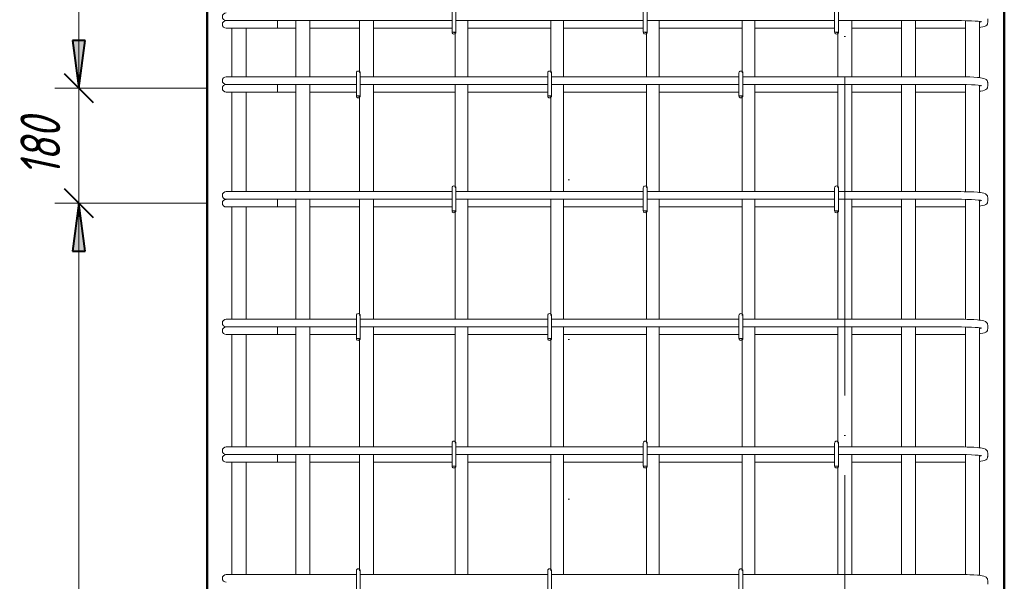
# Model space of a CAD drawing. Header units: millimetres. Extents: x -2150 to 10247, y -118926 to 7424.
# Tile 8 of 30: x -1294 to 250, y 2177 to 3057. Entities that reach past the tile are written whole.
import ezdxf

# ---------------------------------------------------------------- set-up
doc = ezdxf.new("R2010")
doc.units = ezdxf.units.MM
for name, pattern in [('ADSK_Линия разреза', [500, 0, -250, 0, -250]), ('ADSK_Линия сетки', [625, 500, -62.5, 0, -62.5]), ('ADSK_Пунктирная_п5', [125, 0, -125])]:
    doc.linetypes.add(name, pattern=pattern)
for name, color, linetype, lineweight in [('A-____-____-DIMS', 211, 'Continuous', 9), ('A-____-____-DIMS-25', 211, 'Continuous', 9), ('G-____-____-SYMB', 111, 'ADSK_Пунктирная_п5', 20), ('S-COLS-____-OTLN', 52, 'Continuous', 20), ('S-GRID-____-OTLN', 1, 'Continuous', 9), ('S-RBAR-____-OTLN', 171, 'Continuous', 100)]:
    doc.layers.add(name, color=color, linetype=linetype, lineweight=lineweight)
doc.styles.add('GOST Common_I_2', font='GOST_Common Italic.ttf', dxfattribs={"width": 0.8, "height": 62.5})
doc.dimstyles.new('ADSK_Для_арматуры_Основной_2_5_мм_шаг_кол-во_Стрелки_точный', dxfattribs={"dimscale": 304.8, "dimtxt": 0.206224, "dimasz": 0, "dimexe": 0.123031, "dimexo": 0.000403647, "dimgap": 0.032808, "dimtad": 1, "dimdec": 0, "dimlfac": 304.8, "dimdsep": 46, "dimtxsty": 'GOST Common_I_2', "dimblk2": 'NONE', "dimsah": 1, "dimcen": 0.09, "dimdle": 0.123031, "dimazin": 0, "dimtfac": 1, "dimtdec": 4, "dimtix": 1, "dimtmove": 0, "dimatfit": 3, "dimfxl": 1, "dimtvp": 1, "dimtfill": 1, "dimtolj": 1, "dimtzin": 0, "dimarcsym": 2})
doc.dimstyles.new('ADSK_Для_арматуры_Основной_2_5_мм_шаг_кол-во_Стрелки_точный_1', dxfattribs={"dimscale": 304.8, "dimtxt": 0.206224, "dimasz": 0.246063, "dimexe": 0.123031, "dimexo": 0.000403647, "dimgap": 0.032808, "dimtad": 1, "dimdec": 0, "dimlfac": 304.8, "dimdsep": 46, "dimtxsty": 'GOST Common_I_2', "dimsah": 1, "dimcen": 0.09, "dimdle": 0.123031, "dimazin": 0, "dimtfac": 1, "dimtdec": 4, "dimtix": 1, "dimtmove": 0, "dimatfit": 3, "dimfxl": 1, "dimtvp": 1, "dimtfill": 1, "dimtolj": 1, "dimtzin": 0, "dimarcsym": 2})
doc.dimstyles.new('ADSK_Округление_5мм__Узкий__1', dxfattribs={"dimscale": 304.8, "dimtxt": 0.206224, "dimasz": 0.147638, "dimexe": 0.123031, "dimexo": 0.000269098, "dimgap": 0.032808, "dimtad": 1, "dimdec": 0, "dimlfac": 304.8, "dimrnd": 5, "dimdsep": 46, "dimtxsty": 'GOST Common_I_2', "dimblk1": 'OBLIQUE', "dimblk2": 'OBLIQUE', "dimsah": 1, "dimcen": 0.09, "dimdle": 0.123031, "dimazin": 0, "dimtfac": 1, "dimtdec": 4, "dimtix": 1, "dimtmove": 0, "dimatfit": 3, "dimfxl": 1, "dimtvp": 1, "dimtfill": 1, "dimtolj": 1, "dimtzin": 0, "dimlwd": 20, "dimlwe": 20, "dimarcsym": 2})

# ---------------------------------------------------------------- blocks, each defined once
blk = doc.blocks.new('DIMBLOCK2-КЖ1_ПЭ_ВЭ1_Армирование_Пилоны_Пм-1_5_1-1')
at = {"layer": 'A-____-____-DIMS-25', "lineweight": 40}
for points in [[(-1201.1, 2770), (-1210.9, 2695), (-1191.2, 2695)], [(-1201.1, 970), (-1191.2, 1045), (-1210.9, 1045)]]:
    blk.add_hatch(color=256, dxfattribs=at).paths.add_polyline_path(points)
at = {"layer": 'A-____-____-DIMS-25'}
for p, q in [((-1201.1, 2807.5), (-1201.1, 932.5)), ((-1201.1, 2770), (-1238.6, 2770)), ((-1201.1, 2770), (-1013.6, 2770)), ((-1201.1, 970), (-1238.6, 970)), ((-1201.1, 970), (-1013.6, 970))]:
    blk.add_line(p, q, dxfattribs=at)
at = {"layer": 'A-____-____-DIMS-25', "lineweight": 40}
for p, q in [((-1201.1, 2770), (-1210.9, 2695)), ((-1191.2, 2695), (-1201.1, 2770)), ((-1210.9, 2695), (-1191.2, 2695)), ((-1191.2, 1045), (-1210.9, 1045)), ((-1210.9, 1045), (-1201.1, 970)), ((-1201.1, 970), (-1191.2, 1045))]:
    blk.add_line(p, q, dxfattribs=at)
at = {"layer": 'A-____-____-DIMS-25', "color": 0, "insert": (-1292.7, 1699), "char_height": 62.5, "width": 410.383, "attachment_point": 1, "rotation": 90, "line_spacing_factor": 1.022761, "style": 'GOST Common_I_2', "bg_fill": 3, "box_fill_scale": 1.25, "bg_fill_color": 256, "bg_fill_true_color": 13158600, "bg_fill_transparency": 0}
blk.add_mtext('200x9=1800', dxfattribs=at)
blk = doc.blocks.new('_None')
blk = doc.blocks.new('DIMBLOCK3-КЖ1_ПЭ_ВЭ1_Армирование_Пилоны_Пм-1_5_1-1')
at = {"layer": 'A-____-____-DIMS-25', "lineweight": 40}
for points in [[(-1201.1, 3850), (-1210.9, 3775), (-1191.2, 3775)], [(-1201.1, 2950), (-1191.2, 3025), (-1210.9, 3025)]]:
    blk.add_hatch(color=256, dxfattribs=at).paths.add_polyline_path(points)
at = {"layer": 'A-____-____-DIMS-25'}
for p, q in [((-1201.1, 3887.5), (-1201.1, 2912.5)), ((-1201.1, 3850), (-1238.6, 3850)), ((-1201.1, 3850), (-1013.6, 3850)), ((-1201.1, 2950), (-1238.6, 2950)), ((-1201.1, 2950), (-1013.6, 2950))]:
    blk.add_line(p, q, dxfattribs=at)
at = {"layer": 'A-____-____-DIMS-25', "lineweight": 40}
for p, q in [((-1201.1, 3850), (-1210.9, 3775)), ((-1191.2, 3775), (-1201.1, 3850)), ((-1210.9, 3775), (-1191.2, 3775)), ((-1191.2, 3025), (-1210.9, 3025)), ((-1210.9, 3025), (-1201.1, 2950)), ((-1201.1, 2950), (-1191.2, 3025))]:
    blk.add_line(p, q, dxfattribs=at)
at = {"layer": 'A-____-____-DIMS-25', "color": 0, "insert": (-1292.7, 3246.6), "char_height": 62.5, "width": 368.194, "attachment_point": 1, "rotation": 90, "line_spacing_factor": 1.022761, "style": 'GOST Common_I_2', "bg_fill": 3, "box_fill_scale": 1.25, "bg_fill_color": 256, "bg_fill_true_color": 13158600, "bg_fill_transparency": 0}
blk.add_mtext('100x9=900', dxfattribs=at)
blk = doc.blocks.new('DIMBLOCK6-КЖ1_ПЭ_ВЭ1_Армирование_Пилоны_Пм-1_5_1-1')
at = {"layer": 'A-____-____-DIMS-25', "lineweight": 20}
for p, q in [((-1201.1, 2987.5), (-1201.1, 2732.5)), ((-1201.1, 2950), (-1238.6, 2950)), ((-1201.1, 2950), (-1001.1, 2950)), ((-1201.1, 2770), (-1238.6, 2770)), ((-1201.1, 2770), (-1001.1, 2770))]:
    blk.add_line(p, q, dxfattribs=at)
at = {"layer": 'A-____-____-DIMS-25', "lineweight": 40}
for p, q in [((-1201.1, 2950), (-1223.6, 2972.5)), ((-1201.1, 2950), (-1178.6, 2927.5)), ((-1201.1, 2770), (-1223.6, 2792.5)), ((-1201.1, 2770), (-1178.6, 2747.5))]:
    blk.add_line(p, q, dxfattribs=at)
at = {"layer": 'A-____-____-DIMS-25', "color": 0, "lineweight": 20, "insert": (-1292.7, 2812.1), "char_height": 62.5, "width": 115.061, "attachment_point": 1, "rotation": 90, "line_spacing_factor": 1.022761, "style": 'GOST Common_I_2', "bg_fill": 3, "box_fill_scale": 1.25, "bg_fill_color": 256, "bg_fill_true_color": 13158600, "bg_fill_transparency": 0}
blk.add_mtext('180', dxfattribs=at)
blk = doc.blocks.new('_Oblique')
at = {"color": 0, "linetype": 'ByBlock', "lineweight": -2}
blk.add_line((-0.5, -0.5), (0.5, 0.5), dxfattribs=at)

msp = doc.modelspace()

# ---------------------------------------------------------------- hatches: boundary and pattern name
at = {"layer": 'S-RBAR-____-OTLN', "lineweight": 20}
for points in [[(-610.9997, 3037.3417), (-610.9997, 3038), (-615.9997, 3038), (-612.9997, 3037.605)], [(-310.9997, 3037.3417), (-310.9997, 3038), (-315.9997, 3038), (-312.9997, 3037.605)], [(-10.9997, 3037.3417), (-10.9997, 3038), (-15.9997, 3038), (-12.9997, 3037.605)], [(-760.9997, 2937.3417), (-760.9997, 2938), (-765.9997, 2938), (-762.9997, 2937.605)], [(-460.9997, 2937.3417), (-460.9997, 2938), (-465.9997, 2938), (-462.9997, 2937.605)], [(-160.9997, 2937.3417), (-160.9997, 2938), (-165.9997, 2938), (-162.9997, 2937.605)], [(-610.9997, 2757.3417), (-610.9997, 2758), (-615.9997, 2758), (-612.9997, 2757.605)], [(-310.9997, 2757.3417), (-310.9997, 2758), (-315.9997, 2758), (-312.9997, 2757.605)], [(-10.9997, 2757.3417), (-10.9997, 2758), (-15.9997, 2758), (-12.9997, 2757.605)], [(-760.9997, 2557.3417), (-760.9997, 2558), (-765.9997, 2558), (-762.9997, 2557.605)], [(-460.9997, 2557.3417), (-460.9997, 2558), (-465.9997, 2558), (-462.9997, 2557.605)], [(-160.9997, 2557.3417), (-160.9997, 2558), (-165.9997, 2558), (-162.9997, 2557.605)], [(-610.9997, 2357.3417), (-610.9997, 2358), (-615.9997, 2358), (-612.9997, 2357.605)], [(-310.9997, 2357.3417), (-310.9997, 2358), (-315.9997, 2358), (-312.9997, 2357.605)], [(-10.9997, 2357.3417), (-10.9997, 2358), (-15.9997, 2358), (-12.9997, 2357.605)]]:
    msp.add_hatch(color=256, dxfattribs=at).paths.add_polyline_path(points)

# ---------------------------------------------------------------- linework, layer by layer
at = {"layer": 'G-____-____-SYMB', "linetype": 'ADSK_Линия разреза'}
msp.add_line((-432.5864, 7308.1402), (-432.5864, -1022.1016), dxfattribs=at)
at = {"layer": 'S-COLS-____-OTLN', "lineweight": 50}
for p, q in [((-999.9997, 3900), (-999.9997, -159.9504)), ((250.0003, 3900), (250.0003, -160))]:
    msp.add_line(p, q, dxfattribs=at)
at = {"layer": 'S-GRID-____-OTLN', "linetype": 'ADSK_Линия сетки'}
msp.add_line((0, -1281.9758), (0, 6568.8308), dxfattribs=at)
at = {"layer": 'S-RBAR-____-OTLN', "lineweight": 20}
for p, q in [((-615.9997, 3074), (-615.9997, 3038)), ((-609.9997, 3074), (-609.9997, 3038)), ((-315.9997, 3074), (-315.9997, 3038)), ((-309.9997, 3074), (-309.9997, 3038)), ((-15.9997, 3074), (-15.9997, 3038)), ((-9.9997, 3074), (-9.9997, 3038)), ((223.9089, 3053.1187), (223.9089, 3058.8813)), ((-970.0911, 3056), (-968.8644, 3056)), ((-970.0911, 3044), (-908.6352, 3044)), ((-968.5409, 3056), (-967.6416, 3056)), ((-967.6451, 3056), (-964.6089, 3056)), ((-964.6198, 3056), (-962.3573, 3056)), ((-962.3676, 3056), (-958.1389, 3056)), ((-960.9997, 3044), (-960.9997, 2968)), ((-958.1569, 3056), (-954.9144, 3056)), ((-954.9321, 3056), (-949.7673, 3056)), ((-949.7892, 3056), (-945.899, 3056)), ((-945.922, 3056), (-940.1106, 3056)), ((-940.132, 3056), (-936.0058, 3056)), ((-938.9997, 3044), (-938.9997, 2968)), ((-936.03, 3056), (-934.0911, 3056)), ((-615.9997, 3056), (-934.0911, 3056)), ((-889.4182, 3044), (-908.6352, 3044)), ((-889.4182, 3056), (-889.4182, 3044)), ((-889.4182, 3044), (-860.9997, 3044)), ((-860.9997, 3056), (-860.9997, 2968)), ((-838.9997, 3056), (-838.9997, 2968)), ((-838.9997, 3044), (-760.9997, 3044)), ((-760.9997, 3056), (-760.9997, 2976.0981)), ((-738.9997, 3056), (-738.9997, 2968)), ((-738.9997, 3044), (-615.9997, 3044)), ((-315.9997, 3056), (-609.9997, 3056)), ((-590.9997, 2968), (-590.9997, 3056)), ((-590.9997, 3044), (-460.9997, 3044)), ((-460.9997, 2976.0981), (-460.9997, 3056)), ((-440.9997, 2968), (-440.9997, 3056)), ((-440.9997, 3044), (-315.9997, 3044)), ((-15.9997, 3056), (-309.9997, 3056)), ((-290.9997, 2968), (-290.9997, 3056)), ((-290.9997, 3044), (-160.9997, 3044)), ((-160.9997, 2976.0981), (-160.9997, 3056)), ((-140.9997, 2968), (-140.9997, 3056)), ((-140.9997, 3044), (-15.9997, 3044)), ((181.9089, 3056), (-9.9997, 3056)), ((11.0003, 3056), (11.0003, 2968)), ((11.0003, 3044), (89.0003, 3044)), ((89.0003, 3056), (89.0003, 2968)), ((111.0003, 3056), (111.0003, 2968)), ((111.0003, 3044), (181.9089, 3044)), ((182.7797, 3055.9991), (181.9089, 3056)), ((181.9089, 3044), (187.2683, 3044.0343)), ((190.5261, 3055.9079), (182.7797, 3055.9991)), ((187.2683, 3044.0343), (189.0003, 3044.0679)), ((189.0003, 3055.9259), (189.0003, 2967.9242)), ((198.6017, 3055.6382), (190.5261, 3055.9079)), ((204.3216, 3055.3072), (198.6017, 3055.6382)), ((209.1075, 3054.8929), (204.3216, 3055.3072)), ((212.6982, 3054.4287), (209.1075, 3054.8929)), ((211.0003, 3054.6482), (211.0003, 2966.7347)), ((211.0003, 3045.2656), (213.382, 3045.6128)), ((211.9089, 3053.1187), (211.9089, 3054.5308)), ((214.7112, 3054.0173), (212.6982, 3054.4287)), ((213.382, 3045.6128), (216.3969, 3046.0523)), ((214.8215, 3053.9888), (214.7112, 3054.0173)), ((216.3969, 3046.0523), (218.7418, 3046.9396)), ((218.7418, 3046.9396), (221.0868, 3047.827)), ((221.0868, 3047.827), (222.3797, 3048.9994)), ((222.3797, 3048.9994), (223.4062, 3050.6562)), ((223.4062, 3050.6562), (223.8469, 3052.2388)), ((223.8469, 3052.2388), (223.9089, 3053.1187)), ((-610.9997, 3038), (-615.9997, 3038)), ((-615.9997, 3038), (-612.9997, 3037.605)), ((-612.9997, 3037.605), (-610.9997, 3037.3417)), ((-610.9997, 3037.3417), (-610.9997, 3038)), ((-610.9997, 3037.3417), (-610.9997, 3038)), ((-610.9997, 2968), (-610.9997, 3035.9019)), ((-310.9997, 3038), (-315.9997, 3038)), ((-315.9997, 3038), (-312.9997, 3037.605)), ((-312.9997, 3037.605), (-310.9997, 3037.3417)), ((-310.9997, 3037.3417), (-310.9997, 3038)), ((-310.9997, 3037.3417), (-310.9997, 3038)), ((-310.9997, 2968), (-310.9997, 3035.9019)), ((-10.9997, 3038), (-15.9997, 3038)), ((-15.9997, 3038), (-12.9997, 3037.605)), ((-12.9997, 3037.605), (-10.9997, 3037.3417)), ((-10.9997, 3037.3417), (-10.9997, 3038)), ((-10.9997, 3038), (-10.9997, 3037.3417)), ((-10.9997, 3035.9019), (-10.9997, 2968)), ((-970.0911, 2968), (-959.5469, 2968)), ((-959.5469, 2968), (-934.0911, 2968)), ((-766.0759, 2968), (-934.0911, 2968)), ((-765.9997, 2974), (-765.9997, 2938)), ((-760.9997, 2974.6583), (-760.9997, 2974)), ((-759.9997, 2974), (-759.9997, 2938)), ((-465.9997, 2968), (-759.9997, 2968)), ((-465.9997, 2974), (-465.9997, 2938)), ((-460.9997, 2974), (-460.9997, 2974.6583)), ((-459.9997, 2974), (-459.9997, 2938)), ((-165.9997, 2968), (-459.9997, 2968)), ((-165.9997, 2974), (-165.9997, 2938)), ((-160.9997, 2974), (-160.9997, 2974.6583)), ((-159.9997, 2974), (-159.9997, 2938)), ((181.9089, 2968), (-159.9997, 2968)), ((187.2683, 2967.9657), (181.9089, 2968)), ((191.5845, 2967.8622), (187.2683, 2967.9657)), ((195.9007, 2967.7587), (191.5845, 2967.8622)), ((202.2562, 2967.4644), (195.9007, 2967.7587)), ((207.8826, 2967.0642), (202.2562, 2967.4644)), ((210.248, 2966.8142), (207.8826, 2967.0642)), ((212.6133, 2966.5642), (210.248, 2966.8142)), ((215.3099, 2966.0601), (212.6133, 2966.5642)), ((218.0064, 2965.556), (215.3099, 2966.0601)), ((220.5451, 2964.5201), (218.0064, 2965.556)), ((221.6983, 2963.6923), (220.5451, 2964.5201)), ((-970.0911, 2956), (-968.8644, 2956)), ((-968.5409, 2956), (-967.6416, 2956)), ((-967.6451, 2956), (-964.6089, 2956)), ((-964.6198, 2956), (-962.3573, 2956)), ((-962.3676, 2956), (-958.1389, 2956)), ((-958.1569, 2956), (-954.9144, 2956)), ((-954.9321, 2956), (-949.7673, 2956)), ((-949.7892, 2956), (-945.899, 2956)), ((-945.922, 2956), (-940.1106, 2956)), ((-940.132, 2956), (-936.0058, 2956)), ((-936.03, 2956), (-934.0911, 2956)), ((-766.0759, 2956), (-934.0911, 2956)), ((-889.4182, 2956), (-889.4182, 2944)), ((-860.9997, 2956), (-860.9997, 2788)), ((-838.9997, 2956), (-838.9997, 2788)), ((-465.9997, 2956), (-759.9997, 2956)), ((-738.9997, 2956), (-738.9997, 2788)), ((-610.9997, 2796.0981), (-610.9997, 2956)), ((-590.9997, 2788), (-590.9997, 2956)), ((-165.9997, 2956), (-459.9997, 2956)), ((-440.9997, 2788), (-440.9997, 2956)), ((-310.9997, 2796.0981), (-310.9997, 2956)), ((-290.9997, 2788), (-290.9997, 2956)), ((181.9089, 2956), (-159.9997, 2956)), ((-140.9997, 2788), (-140.9997, 2956)), ((-10.9997, 2956), (-10.9997, 2796.0981)), ((11.0003, 2956), (11.0003, 2788)), ((89.0003, 2956), (89.0003, 2788)), ((111.0003, 2956), (111.0003, 2788)), ((182.7797, 2955.9991), (181.9089, 2956)), ((190.5261, 2955.9079), (182.7797, 2955.9991)), ((189.0003, 2955.9259), (189.0003, 2787.9242)), ((198.6017, 2955.6382), (190.5261, 2955.9079)), ((204.3216, 2955.3072), (198.6017, 2955.6382)), ((209.1075, 2954.8929), (204.3216, 2955.3072)), ((212.6982, 2954.4287), (209.1075, 2954.8929)), ((211.0003, 2954.6482), (211.0003, 2786.7347)), ((211.9089, 2953.1187), (211.9089, 2954.5308)), ((214.7112, 2954.0173), (212.6982, 2954.4287)), ((214.8215, 2953.9888), (214.7112, 2954.0173)), ((221.0868, 2947.827), (222.3797, 2948.9994)), ((223.0848, 2961.9941), (221.6983, 2963.6923)), ((222.3797, 2948.9994), (223.4062, 2950.6562)), ((223.4062, 2961.3438), (223.0848, 2961.9941)), ((223.8469, 2959.7612), (223.4062, 2961.3438)), ((223.4062, 2950.6562), (223.8469, 2952.2388)), ((223.9089, 2958.8813), (223.8469, 2959.7612)), ((223.8469, 2952.2388), (223.9089, 2953.1187)), ((223.9089, 2953.1187), (223.9089, 2958.8813)), ((-970.0911, 2944), (-908.6352, 2944)), ((-960.9997, 2944), (-960.9997, 2788)), ((-938.9997, 2944), (-938.9997, 2788)), ((-889.4182, 2944), (-908.6352, 2944)), ((-889.4182, 2944), (-860.9997, 2944)), ((-838.9997, 2944), (-766.0759, 2944)), ((-760.9997, 2938), (-765.9997, 2938)), ((-765.9997, 2938), (-762.9997, 2937.605)), ((-762.9997, 2937.605), (-760.9997, 2937.3417)), ((-760.9997, 2937.3417), (-760.9997, 2938)), ((-760.9997, 2938), (-760.9997, 2937.3417)), ((-760.9997, 2935.9019), (-760.9997, 2788)), ((-738.9997, 2944), (-610.9997, 2944)), ((-590.9997, 2944), (-465.9997, 2944)), ((-460.9997, 2938), (-465.9997, 2938)), ((-465.9997, 2938), (-462.9997, 2937.605)), ((-462.9997, 2937.605), (-460.9997, 2937.3417)), ((-460.9997, 2937.3417), (-460.9997, 2938)), ((-460.9997, 2937.3417), (-460.9997, 2938)), ((-460.9997, 2788), (-460.9997, 2935.9019)), ((-440.9997, 2944), (-310.9997, 2944)), ((-290.9997, 2944), (-165.9997, 2944)), ((-160.9997, 2938), (-165.9997, 2938)), ((-165.9997, 2938), (-162.9997, 2937.605)), ((-162.9997, 2937.605), (-160.9997, 2937.3417)), ((-160.9997, 2937.3417), (-160.9997, 2938)), ((-160.9997, 2937.3417), (-160.9997, 2938)), ((-160.9997, 2788), (-160.9997, 2935.9019)), ((-140.9997, 2944), (-10.9997, 2944)), ((11.0003, 2944), (89.0003, 2944)), ((111.0003, 2944), (181.9089, 2944)), ((181.9089, 2944), (187.2683, 2944.0343)), ((187.2683, 2944.0343), (189.0003, 2944.0679)), ((211.0003, 2945.2656), (213.382, 2945.6128)), ((213.382, 2945.6128), (216.3969, 2946.0523)), ((216.3969, 2946.0523), (218.7418, 2946.9396)), ((218.7418, 2946.9396), (221.0868, 2947.827)), ((-610.9997, 2794), (-610.9997, 2794.6583)), ((-310.9997, 2794), (-310.9997, 2794.6583)), ((-10.9997, 2794.6583), (-10.9997, 2794)), ((-970.0911, 2788), (-959.5469, 2788)), ((-959.5469, 2788), (-934.0911, 2788)), ((-615.9997, 2788), (-934.0911, 2788)), ((-615.9997, 2794), (-615.9997, 2758)), ((-609.9997, 2794), (-609.9997, 2758)), ((-315.9997, 2788), (-609.9997, 2788)), ((-315.9997, 2794), (-315.9997, 2758)), ((-309.9997, 2794), (-309.9997, 2758)), ((-15.9997, 2788), (-309.9997, 2788)), ((-15.9997, 2794), (-15.9997, 2758)), ((-9.9997, 2794), (-9.9997, 2758)), ((181.9089, 2788), (-9.9997, 2788)), ((187.2683, 2787.9657), (181.9089, 2788)), ((191.5845, 2787.8622), (187.2683, 2787.9657)), ((195.9007, 2787.7587), (191.5845, 2787.8622)), ((202.2562, 2787.4644), (195.9007, 2787.7587)), ((207.8826, 2787.0642), (202.2562, 2787.4644)), ((210.248, 2786.8142), (207.8826, 2787.0642)), ((212.6133, 2786.5642), (210.248, 2786.8142)), ((215.3099, 2786.0601), (212.6133, 2786.5642)), ((218.0064, 2785.556), (215.3099, 2786.0601)), ((220.5451, 2784.5201), (218.0064, 2785.556)), ((221.6983, 2783.6923), (220.5451, 2784.5201)), ((223.0848, 2781.9941), (221.6983, 2783.6923)), ((223.4062, 2781.3438), (223.0848, 2781.9941)), ((223.8469, 2779.7612), (223.4062, 2781.3438)), ((223.9089, 2778.8813), (223.8469, 2779.7612)), ((-970.0911, 2776), (-968.8644, 2776)), ((-970.0911, 2764), (-908.6352, 2764)), ((-968.5409, 2776), (-967.6416, 2776)), ((-967.6451, 2776), (-964.6089, 2776)), ((-964.6198, 2776), (-962.3573, 2776)), ((-962.3676, 2776), (-958.1389, 2776)), ((-960.9997, 2764), (-960.9997, 2588)), ((-958.1569, 2776), (-954.9144, 2776)), ((-954.9321, 2776), (-949.7673, 2776)), ((-949.7892, 2776), (-945.899, 2776)), ((-945.922, 2776), (-940.1106, 2776)), ((-940.132, 2776), (-936.0058, 2776)), ((-938.9997, 2764), (-938.9997, 2588)), ((-936.03, 2776), (-934.0911, 2776)), ((-615.9997, 2776), (-934.0911, 2776)), ((-889.4182, 2764), (-908.6352, 2764)), ((-889.4182, 2776), (-889.4182, 2764)), ((-889.4182, 2764), (-860.9997, 2764)), ((-860.9997, 2776), (-860.9997, 2588)), ((-838.9997, 2776), (-838.9997, 2588)), ((-838.9997, 2764), (-760.9997, 2764)), ((-760.9997, 2776), (-760.9997, 2596.0981)), ((-738.9997, 2776), (-738.9997, 2588)), ((-738.9997, 2764), (-615.9997, 2764)), ((-315.9997, 2776), (-609.9997, 2776)), ((-590.9997, 2588), (-590.9997, 2776)), ((-590.9997, 2764), (-460.9997, 2764)), ((-460.9997, 2596.0981), (-460.9997, 2776)), ((-440.9997, 2588), (-440.9997, 2776)), ((-440.9997, 2764), (-315.9997, 2764)), ((-15.9997, 2776), (-309.9997, 2776)), ((-290.9997, 2588), (-290.9997, 2776)), ((-290.9997, 2764), (-160.9997, 2764)), ((-160.9997, 2596.0981), (-160.9997, 2776)), ((-140.9997, 2588), (-140.9997, 2776)), ((-140.9997, 2764), (-15.9997, 2764)), ((181.9089, 2776), (-9.9997, 2776)), ((11.0003, 2776), (11.0003, 2588)), ((11.0003, 2764), (89.0003, 2764)), ((89.0003, 2776), (89.0003, 2588)), ((111.0003, 2776), (111.0003, 2588)), ((111.0003, 2764), (181.9089, 2764)), ((182.7797, 2775.9991), (181.9089, 2776)), ((181.9089, 2764), (187.2683, 2764.0343)), ((190.5261, 2775.9079), (182.7797, 2775.9991)), ((187.2683, 2764.0343), (189.0003, 2764.0679)), ((189.0003, 2775.9259), (189.0003, 2587.9242)), ((198.6017, 2775.6382), (190.5261, 2775.9079)), ((204.3216, 2775.3072), (198.6017, 2775.6382)), ((209.1075, 2774.8929), (204.3216, 2775.3072)), ((212.6982, 2774.4287), (209.1075, 2774.8929)), ((211.0003, 2774.6482), (211.0003, 2586.7347)), ((211.0003, 2765.2656), (213.382, 2765.6128)), ((211.9089, 2773.1187), (211.9089, 2774.5308)), ((214.7112, 2774.0173), (212.6982, 2774.4287)), ((213.382, 2765.6128), (216.3969, 2766.0523)), ((214.8215, 2773.9888), (214.7112, 2774.0173)), ((216.3969, 2766.0523), (218.7418, 2766.9396)), ((218.7418, 2766.9396), (221.0868, 2767.827)), ((221.0868, 2767.827), (222.3797, 2768.9994)), ((222.3797, 2768.9994), (223.4062, 2770.6562)), ((223.4062, 2770.6562), (223.8469, 2772.2388)), ((223.8469, 2772.2388), (223.9089, 2773.1187)), ((223.9089, 2773.1187), (223.9089, 2778.8813)), ((-610.9997, 2758), (-615.9997, 2758)), ((-615.9997, 2758), (-612.9997, 2757.605)), ((-612.9997, 2757.605), (-610.9997, 2757.3417)), ((-610.9997, 2757.3417), (-610.9997, 2758)), ((-610.9997, 2757.3417), (-610.9997, 2758)), ((-610.9997, 2588), (-610.9997, 2755.9019)), ((-310.9997, 2758), (-315.9997, 2758)), ((-315.9997, 2758), (-312.9997, 2757.605)), ((-312.9997, 2757.605), (-310.9997, 2757.3417)), ((-310.9997, 2757.3417), (-310.9997, 2758)), ((-310.9997, 2757.3417), (-310.9997, 2758)), ((-310.9997, 2588), (-310.9997, 2755.9019)), ((-10.9997, 2758), (-15.9997, 2758)), ((-15.9997, 2758), (-12.9997, 2757.605)), ((-12.9997, 2757.605), (-10.9997, 2757.3417)), ((-10.9997, 2757.3417), (-10.9997, 2758)), ((-10.9997, 2758), (-10.9997, 2757.3417)), ((-10.9997, 2755.9019), (-10.9997, 2588)), ((-765.9997, 2594), (-765.9997, 2558)), ((-760.9997, 2594.6583), (-760.9997, 2594)), ((-759.9997, 2594), (-759.9997, 2558)), ((-465.9997, 2594), (-465.9997, 2558)), ((-460.9997, 2594), (-460.9997, 2594.6583)), ((-459.9997, 2594), (-459.9997, 2558)), ((-165.9997, 2594), (-165.9997, 2558)), ((-160.9997, 2594), (-160.9997, 2594.6583)), ((-159.9997, 2594), (-159.9997, 2558)), ((-970.0911, 2588), (-959.5469, 2588)), ((-959.5469, 2588), (-934.0911, 2588)), ((-766.0759, 2588), (-934.0911, 2588)), ((-465.9997, 2588), (-759.9997, 2588)), ((-165.9997, 2588), (-459.9997, 2588)), ((181.9089, 2588), (-159.9997, 2588)), ((187.2683, 2587.9657), (181.9089, 2588)), ((191.5845, 2587.8622), (187.2683, 2587.9657)), ((195.9007, 2587.7587), (191.5845, 2587.8622)), ((202.2562, 2587.4644), (195.9007, 2587.7587)), ((207.8826, 2587.0642), (202.2562, 2587.4644)), ((210.248, 2586.8142), (207.8826, 2587.0642)), ((212.6133, 2586.5642), (210.248, 2586.8142)), ((215.3099, 2586.0601), (212.6133, 2586.5642)), ((218.0064, 2585.556), (215.3099, 2586.0601)), ((220.5451, 2584.5201), (218.0064, 2585.556)), ((221.6983, 2583.6923), (220.5451, 2584.5201)), ((223.0848, 2581.9941), (221.6983, 2583.6923)), ((223.4062, 2581.3438), (223.0848, 2581.9941)), ((223.8469, 2579.7612), (223.4062, 2581.3438)), ((223.9089, 2578.8813), (223.8469, 2579.7612)), ((223.9089, 2573.1187), (223.9089, 2578.8813)), ((-970.0911, 2576), (-968.8644, 2576)), ((-970.0911, 2564), (-908.6352, 2564)), ((-968.5409, 2576), (-967.6416, 2576)), ((-967.6451, 2576), (-964.6089, 2576)), ((-964.6198, 2576), (-962.3573, 2576)), ((-962.3676, 2576), (-958.1389, 2576)), ((-960.9997, 2564), (-960.9997, 2388)), ((-958.1569, 2576), (-954.9144, 2576)), ((-954.9321, 2576), (-949.7673, 2576)), ((-949.7892, 2576), (-945.899, 2576)), ((-945.922, 2576), (-940.1106, 2576)), ((-940.132, 2576), (-936.0058, 2576)), ((-938.9997, 2564), (-938.9997, 2388)), ((-936.03, 2576), (-934.0911, 2576)), ((-766.0759, 2576), (-934.0911, 2576)), ((-889.4182, 2564), (-908.6352, 2564)), ((-889.4182, 2576), (-889.4182, 2564)), ((-889.4182, 2564), (-860.9997, 2564)), ((-860.9997, 2576), (-860.9997, 2388)), ((-838.9997, 2576), (-838.9997, 2388)), ((-838.9997, 2564), (-766.0759, 2564)), ((-465.9997, 2576), (-759.9997, 2576)), ((-738.9997, 2576), (-738.9997, 2388)), ((-738.9997, 2564), (-610.9997, 2564)), ((-610.9997, 2396.0981), (-610.9997, 2576)), ((-590.9997, 2388), (-590.9997, 2576)), ((-590.9997, 2564), (-465.9997, 2564)), ((-165.9997, 2576), (-459.9997, 2576)), ((-440.9997, 2388), (-440.9997, 2576)), ((-440.9997, 2564), (-310.9997, 2564)), ((-310.9997, 2396.0981), (-310.9997, 2576)), ((-290.9997, 2388), (-290.9997, 2576)), ((-290.9997, 2564), (-165.9997, 2564)), ((181.9089, 2576), (-159.9997, 2576)), ((-140.9997, 2388), (-140.9997, 2576)), ((-140.9997, 2564), (-10.9997, 2564)), ((-10.9997, 2576), (-10.9997, 2396.0981)), ((11.0003, 2576), (11.0003, 2388)), ((11.0003, 2564), (89.0003, 2564)), ((89.0003, 2576), (89.0003, 2388)), ((111.0003, 2576), (111.0003, 2388)), ((111.0003, 2564), (181.9089, 2564)), ((182.7797, 2575.9991), (181.9089, 2576)), ((181.9089, 2564), (187.2683, 2564.0343)), ((190.5261, 2575.9079), (182.7797, 2575.9991)), ((187.2683, 2564.0343), (189.0003, 2564.0679)), ((189.0003, 2575.9259), (189.0003, 2387.9242)), ((198.6017, 2575.6382), (190.5261, 2575.9079)), ((204.3216, 2575.3072), (198.6017, 2575.6382)), ((209.1075, 2574.8929), (204.3216, 2575.3072)), ((212.6982, 2574.4287), (209.1075, 2574.8929)), ((211.0003, 2574.6482), (211.0003, 2386.7347)), ((211.0003, 2565.2656), (213.382, 2565.6128)), ((211.9089, 2573.1187), (211.9089, 2574.5308)), ((214.7112, 2574.0173), (212.6982, 2574.4287)), ((213.382, 2565.6128), (216.3969, 2566.0523)), ((214.8215, 2573.9888), (214.7112, 2574.0173)), ((216.3969, 2566.0523), (218.7418, 2566.9396)), ((218.7418, 2566.9396), (221.0868, 2567.827)), ((221.0868, 2567.827), (222.3797, 2568.9994)), ((222.3797, 2568.9994), (223.4062, 2570.6562)), ((223.4062, 2570.6562), (223.8469, 2572.2388)), ((223.8469, 2572.2388), (223.9089, 2573.1187)), ((-760.9997, 2558), (-765.9997, 2558)), ((-765.9997, 2558), (-762.9997, 2557.605)), ((-762.9997, 2557.605), (-760.9997, 2557.3417)), ((-760.9997, 2557.3417), (-760.9997, 2558)), ((-760.9997, 2558), (-760.9997, 2557.3417)), ((-760.9997, 2555.9019), (-760.9997, 2388)), ((-460.9997, 2558), (-465.9997, 2558)), ((-465.9997, 2558), (-462.9997, 2557.605)), ((-462.9997, 2557.605), (-460.9997, 2557.3417)), ((-460.9997, 2557.3417), (-460.9997, 2558)), ((-460.9997, 2557.3417), (-460.9997, 2558)), ((-460.9997, 2388), (-460.9997, 2555.9019)), ((-160.9997, 2558), (-165.9997, 2558)), ((-165.9997, 2558), (-162.9997, 2557.605)), ((-162.9997, 2557.605), (-160.9997, 2557.3417)), ((-160.9997, 2557.3417), (-160.9997, 2558)), ((-160.9997, 2557.3417), (-160.9997, 2558)), ((-160.9997, 2388), (-160.9997, 2555.9019)), ((-615.9997, 2394), (-615.9997, 2358)), ((-610.9997, 2394), (-610.9997, 2394.6583)), ((-609.9997, 2394), (-609.9997, 2358)), ((-315.9997, 2394), (-315.9997, 2358)), ((-310.9997, 2394), (-310.9997, 2394.6583)), ((-309.9997, 2394), (-309.9997, 2358)), ((-15.9997, 2394), (-15.9997, 2358)), ((-10.9997, 2394.6583), (-10.9997, 2394)), ((-9.9997, 2394), (-9.9997, 2358)), ((-970.0911, 2388), (-959.5469, 2388)), ((-959.5469, 2388), (-934.0911, 2388)), ((-615.9997, 2388), (-934.0911, 2388)), ((-315.9997, 2388), (-609.9997, 2388)), ((-15.9997, 2388), (-309.9997, 2388)), ((181.9089, 2388), (-9.9997, 2388)), ((187.2683, 2387.9657), (181.9089, 2388)), ((191.5845, 2387.8622), (187.2683, 2387.9657)), ((195.9007, 2387.7587), (191.5845, 2387.8622)), ((202.2562, 2387.4644), (195.9007, 2387.7587)), ((207.8826, 2387.0642), (202.2562, 2387.4644)), ((210.248, 2386.8142), (207.8826, 2387.0642)), ((212.6133, 2386.5642), (210.248, 2386.8142)), ((215.3099, 2386.0601), (212.6133, 2386.5642)), ((218.0064, 2385.556), (215.3099, 2386.0601)), ((220.5451, 2384.5201), (218.0064, 2385.556)), ((221.6983, 2383.6923), (220.5451, 2384.5201)), ((223.0848, 2381.9941), (221.6983, 2383.6923)), ((223.4062, 2381.3438), (223.0848, 2381.9941)), ((223.8469, 2379.7612), (223.4062, 2381.3438)), ((223.9089, 2378.8813), (223.8469, 2379.7612)), ((223.9089, 2373.1187), (223.9089, 2378.8813)), ((-970.0911, 2376), (-968.8644, 2376)), ((-970.0911, 2364), (-908.6352, 2364)), ((-968.5409, 2376), (-967.6416, 2376)), ((-967.6451, 2376), (-964.6089, 2376)), ((-964.6198, 2376), (-962.3573, 2376)), ((-962.3676, 2376), (-958.1389, 2376)), ((-960.9997, 2364), (-960.9997, 2188)), ((-958.1569, 2376), (-954.9144, 2376)), ((-954.9321, 2376), (-949.7673, 2376)), ((-949.7892, 2376), (-945.899, 2376)), ((-945.922, 2376), (-940.1106, 2376)), ((-940.132, 2376), (-936.0058, 2376)), ((-938.9997, 2364), (-938.9997, 2188)), ((-936.03, 2376), (-934.0911, 2376)), ((-615.9997, 2376), (-934.0911, 2376)), ((-889.4182, 2364), (-908.6352, 2364)), ((-889.4182, 2376), (-889.4182, 2364)), ((-889.4182, 2364), (-860.9997, 2364)), ((-860.9997, 2376), (-860.9997, 2188)), ((-838.9997, 2376), (-838.9997, 2188)), ((-838.9997, 2364), (-760.9997, 2364)), ((-760.9997, 2376), (-760.9997, 2196.0981)), ((-738.9997, 2376), (-738.9997, 2188)), ((-738.9997, 2364), (-615.9997, 2364)), ((-315.9997, 2376), (-609.9997, 2376)), ((-590.9997, 2188), (-590.9997, 2376)), ((-590.9997, 2364), (-460.9997, 2364)), ((-460.9997, 2196.0981), (-460.9997, 2376)), ((-440.9997, 2188), (-440.9997, 2376)), ((-440.9997, 2364), (-315.9997, 2364)), ((-15.9997, 2376), (-309.9997, 2376)), ((-290.9997, 2188), (-290.9997, 2376)), ((-290.9997, 2364), (-160.9997, 2364)), ((-160.9997, 2196.0981), (-160.9997, 2376)), ((-140.9997, 2188), (-140.9997, 2376)), ((-140.9997, 2364), (-15.9997, 2364)), ((181.9089, 2376), (-9.9997, 2376)), ((11.0003, 2376), (11.0003, 2188)), ((11.0003, 2364), (89.0003, 2364)), ((89.0003, 2376), (89.0003, 2188)), ((111.0003, 2376), (111.0003, 2188)), ((111.0003, 2364), (181.9089, 2364)), ((182.7797, 2375.9991), (181.9089, 2376)), ((181.9089, 2364), (187.2683, 2364.0343)), ((190.5261, 2375.9079), (182.7797, 2375.9991)), ((187.2683, 2364.0343), (189.0003, 2364.0679)), ((189.0003, 2375.9259), (189.0003, 2187.9242)), ((198.6017, 2375.6382), (190.5261, 2375.9079)), ((204.3216, 2375.3072), (198.6017, 2375.6382)), ((209.1075, 2374.8929), (204.3216, 2375.3072)), ((212.6982, 2374.4287), (209.1075, 2374.8929)), ((211.0003, 2374.6482), (211.0003, 2186.7347)), ((211.0003, 2365.2656), (213.382, 2365.6128)), ((211.9089, 2373.1187), (211.9089, 2374.5308)), ((214.7112, 2374.0173), (212.6982, 2374.4287)), ((213.382, 2365.6128), (216.3969, 2366.0523)), ((214.8215, 2373.9888), (214.7112, 2374.0173)), ((216.3969, 2366.0523), (218.7418, 2366.9396)), ((218.7418, 2366.9396), (221.0868, 2367.827)), ((221.0868, 2367.827), (222.3797, 2368.9994)), ((222.3797, 2368.9994), (223.4062, 2370.6562)), ((223.4062, 2370.6562), (223.8469, 2372.2388)), ((223.8469, 2372.2388), (223.9089, 2373.1187)), ((-610.9997, 2358), (-615.9997, 2358)), ((-615.9997, 2358), (-612.9997, 2357.605)), ((-612.9997, 2357.605), (-610.9997, 2357.3417)), ((-610.9997, 2357.3417), (-610.9997, 2358)), ((-610.9997, 2357.3417), (-610.9997, 2358)), ((-610.9997, 2188), (-610.9997, 2355.9019)), ((-310.9997, 2358), (-315.9997, 2358)), ((-315.9997, 2358), (-312.9997, 2357.605)), ((-312.9997, 2357.605), (-310.9997, 2357.3417)), ((-310.9997, 2357.3417), (-310.9997, 2358)), ((-310.9997, 2357.3417), (-310.9997, 2358)), ((-310.9997, 2188), (-310.9997, 2355.9019)), ((-10.9997, 2358), (-15.9997, 2358)), ((-15.9997, 2358), (-12.9997, 2357.605)), ((-12.9997, 2357.605), (-10.9997, 2357.3417)), ((-10.9997, 2357.3417), (-10.9997, 2358)), ((-10.9997, 2358), (-10.9997, 2357.3417)), ((-10.9997, 2355.9019), (-10.9997, 2188)), ((-765.9997, 2194), (-765.9997, 2158)), ((-760.9997, 2194.6583), (-760.9997, 2194)), ((-759.9997, 2194), (-759.9997, 2158)), ((-465.9997, 2194), (-465.9997, 2158)), ((-460.9997, 2194), (-460.9997, 2194.6583)), ((-459.9997, 2194), (-459.9997, 2158)), ((-165.9997, 2194), (-165.9997, 2158)), ((-160.9997, 2194), (-160.9997, 2194.6583)), ((-159.9997, 2194), (-159.9997, 2158)), ((-970.0911, 2188), (-959.5469, 2188)), ((-959.5469, 2188), (-934.0911, 2188)), ((-766.0759, 2188), (-934.0911, 2188)), ((-465.9997, 2188), (-759.9997, 2188)), ((-165.9997, 2188), (-459.9997, 2188)), ((181.9089, 2188), (-159.9997, 2188)), ((187.2683, 2187.9657), (181.9089, 2188)), ((191.5845, 2187.8622), (187.2683, 2187.9657)), ((195.9007, 2187.7587), (191.5845, 2187.8622)), ((202.2562, 2187.4644), (195.9007, 2187.7587)), ((207.8826, 2187.0642), (202.2562, 2187.4644)), ((210.248, 2186.8142), (207.8826, 2187.0642)), ((212.6133, 2186.5642), (210.248, 2186.8142)), ((215.3099, 2186.0601), (212.6133, 2186.5642)), ((218.0064, 2185.556), (215.3099, 2186.0601)), ((220.5451, 2184.5201), (218.0064, 2185.556)), ((221.6983, 2183.6923), (220.5451, 2184.5201)), ((223.0848, 2181.9941), (221.6983, 2183.6923)), ((223.4062, 2181.3438), (223.0848, 2181.9941)), ((223.8469, 2179.7612), (223.4062, 2181.3438)), ((223.9089, 2178.8813), (223.8469, 2179.7612)), ((223.9089, 2173.1187), (223.9089, 2178.8813))]:
    msp.add_line(p, q, dxfattribs=at)
for centre, radius, start, end in [((-970.0911, 3062), 6, 90, 270), ((-970.0911, 3050), 6, 90, 270), ((-970.0911, 3050), 6, 90, 105), ((-612.9997, 3038), 3, 180, 0), ((-612.9997, 3038), 3, 210, 240), ((-612.9997, 3038), 3, 300, 312.0710678), ((-312.9997, 3038), 3, 180, 0), ((-312.9997, 3038), 3, 210, 240), ((-312.9997, 3038), 3, 300, 312.0710678), ((-12.9997, 3038), 3, 180, 360), ((-12.9997, 3038), 3, 210, 240), ((-12.9997, 3038), 3, 300, 312.0710678), ((-970.0911, 2962), 6, 90, 270), ((-762.9997, 2974), 3, 0, 180), ((-762.9997, 2974), 3, 120, 150), ((-762.9997, 2974), 3, 47.9289322, 60), ((-462.9997, 2974), 3, 0, 180), ((-462.9997, 2974), 3, 120, 150), ((-462.9997, 2974), 3, 47.9289322, 60), ((-162.9997, 2974), 3, 0, 180), ((-162.9997, 2974), 3, 120, 150), ((-162.9997, 2974), 3, 47.9289322, 60), ((-970.0911, 2950), 6, 90, 270), ((-970.0911, 2950), 6, 90, 105), ((-762.9997, 2938), 3, 180, 0), ((-762.9997, 2938), 3, 210, 240), ((-762.9997, 2938), 3, 300, 312.0710678), ((-462.9997, 2938), 3, 180, 0), ((-462.9997, 2938), 3, 210, 240), ((-462.9997, 2938), 3, 300, 312.0710678), ((-162.9997, 2938), 3, 180, 0), ((-162.9997, 2938), 3, 210, 240), ((-162.9997, 2938), 3, 300, 312.0710678), ((-612.9997, 2794), 3, 0, 180), ((-612.9997, 2794), 3, 120, 150), ((-612.9997, 2794), 3, 47.9289322, 60), ((-312.9997, 2794), 3, 0, 180), ((-312.9997, 2794), 3, 120, 150), ((-312.9997, 2794), 3, 47.9289322, 60), ((-12.9997, 2794), 3, 0, 180), ((-12.9997, 2794), 3, 120, 150), ((-12.9997, 2794), 3, 47.9289322, 60), ((-970.0911, 2782), 6, 90, 270), ((-970.0911, 2770), 6, 90, 270), ((-970.0911, 2770), 6, 90, 105), ((-612.9997, 2758), 3, 180, 0), ((-612.9997, 2758), 3, 210, 240), ((-612.9997, 2758), 3, 300, 312.0710678), ((-312.9997, 2758), 3, 180, 0), ((-312.9997, 2758), 3, 210, 240), ((-312.9997, 2758), 3, 300, 312.0710678), ((-12.9997, 2758), 3, 180, 360), ((-12.9997, 2758), 3, 210, 240), ((-12.9997, 2758), 3, 300, 312.0710678), ((-762.9997, 2594), 3, 0, 180), ((-762.9997, 2594), 3, 120, 150), ((-762.9997, 2594), 3, 47.9289322, 60), ((-462.9997, 2594), 3, 0, 180), ((-462.9997, 2594), 3, 120, 150), ((-462.9997, 2594), 3, 47.9289322, 60), ((-162.9997, 2594), 3, 0, 180), ((-162.9997, 2594), 3, 120, 150), ((-162.9997, 2594), 3, 47.9289322, 60), ((-970.0911, 2582), 6, 90, 270), ((-970.0911, 2570), 6, 90, 270), ((-970.0911, 2570), 6, 90, 105), ((-762.9997, 2558), 3, 180, 0), ((-762.9997, 2558), 3, 210, 240), ((-762.9997, 2558), 3, 300, 312.0710678), ((-462.9997, 2558), 3, 180, 0), ((-462.9997, 2558), 3, 210, 240), ((-462.9997, 2558), 3, 300, 312.0710678), ((-162.9997, 2558), 3, 180, 360), ((-162.9997, 2558), 3, 210, 240), ((-162.9997, 2558), 3, 300, 312.0710678), ((-612.9997, 2394), 3, 0, 180), ((-612.9997, 2394), 3, 120, 150), ((-612.9997, 2394), 3, 47.9289322, 60), ((-312.9997, 2394), 3, 0, 180), ((-312.9997, 2394), 3, 120, 150), ((-312.9997, 2394), 3, 47.9289322, 60), ((-12.9997, 2394), 3, 0, 180), ((-12.9997, 2394), 3, 120, 150), ((-12.9997, 2394), 3, 47.9289322, 60), ((-970.0911, 2382), 6, 90, 270), ((-970.0911, 2370), 6, 90, 270), ((-970.0911, 2370), 6, 90, 105), ((-612.9997, 2358), 3, 180, 0), ((-612.9997, 2358), 3, 210, 240), ((-612.9997, 2358), 3, 300, 312.0710678), ((-312.9997, 2358), 3, 180, 0), ((-312.9997, 2358), 3, 210, 240), ((-312.9997, 2358), 3, 300, 312.0710678), ((-12.9997, 2358), 3, 180, 360), ((-12.9997, 2358), 3, 210, 240), ((-12.9997, 2358), 3, 300, 312.0710678), ((-762.9997, 2194), 3, 0, 180), ((-762.9997, 2194), 3, 120, 150), ((-762.9997, 2194), 3, 47.9289322, 60), ((-462.9997, 2194), 3, 0, 180), ((-462.9997, 2194), 3, 120, 150), ((-462.9997, 2194), 3, 47.9289322, 60), ((-162.9997, 2194), 3, 0, 180), ((-162.9997, 2194), 3, 120, 150), ((-162.9997, 2194), 3, 47.9289322, 60), ((-970.0911, 2182), 6, 90, 270)]:
    msp.add_arc(centre, radius, start, end, dxfattribs=at)

# ---------------------------------------------------------------- next in the draw order: dimensions: what is measured, and where the dimension line sits
at = {"layer": 'A-____-____-DIMS'}
for base, p1, p2, text, dimstyle, override, picture, middle in [((-1201.066, 2950), (-976.0911, 3850), (-976.0911, 2950), '100x9=900', 'ADSK_Для_арматуры_Основной_2_5_мм_шаг_кол-во_Стрелки_точный', {"dimpost": '<>', "dimblk1": 'None', "dimblk2": 'None', "dimsah": 1, "dimfxl": 900}, 'DIMBLOCK3-КЖ1_ПЭ_ВЭ1_Армирование_Пилоны_Пм-1_5_1-1', (-1242.316, 3400)), ((-1201.066, 970), (-976.0911, 2770), (-976.0911, 970), '200x9=1800', 'ADSK_Для_арматуры_Основной_2_5_мм_шаг_кол-во_Стрелки_точный_1', {"dimpost": '<>', "dimblk1": 'None', "dimblk2": 'None', "dimsah": 1, "dimfxl": 1800}, 'DIMBLOCK2-КЖ1_ПЭ_ВЭ1_Армирование_Пилоны_Пм-1_5_1-1', (-1242.316, 1870))]:
    dim = msp.add_linear_dim(base=base, p1=p1, p2=p2, angle=90, text=text, dimstyle=dimstyle, override=override, dxfattribs=at)
    dim.commit()
    dim.dimension.update_dxf_attribs({"geometry": picture, "text_midpoint": middle})

# ---------------------------------------------------------------- next in the draw order: dimensions: what is measured, and where the dimension line sits
at = {"layer": 'A-____-____-DIMS', "lineweight": 20}
dim = msp.add_linear_dim(base=(-1201.066, 2770), p1=(-976.0911, 2950), p2=(-976.0911, 2770), angle=90, dimstyle='ADSK_Округление_5мм__Узкий__1', override={"dimpost": '<>', "dimfxl": 180}, dxfattribs=at)
dim.commit()
dim.dimension.update_dxf_attribs({"geometry": 'DIMBLOCK6-КЖ1_ПЭ_ВЭ1_Армирование_Пилоны_Пм-1_5_1-1', "text_midpoint": (-1242.316, 2860)})

doc.saveas('drawing.dxf')
